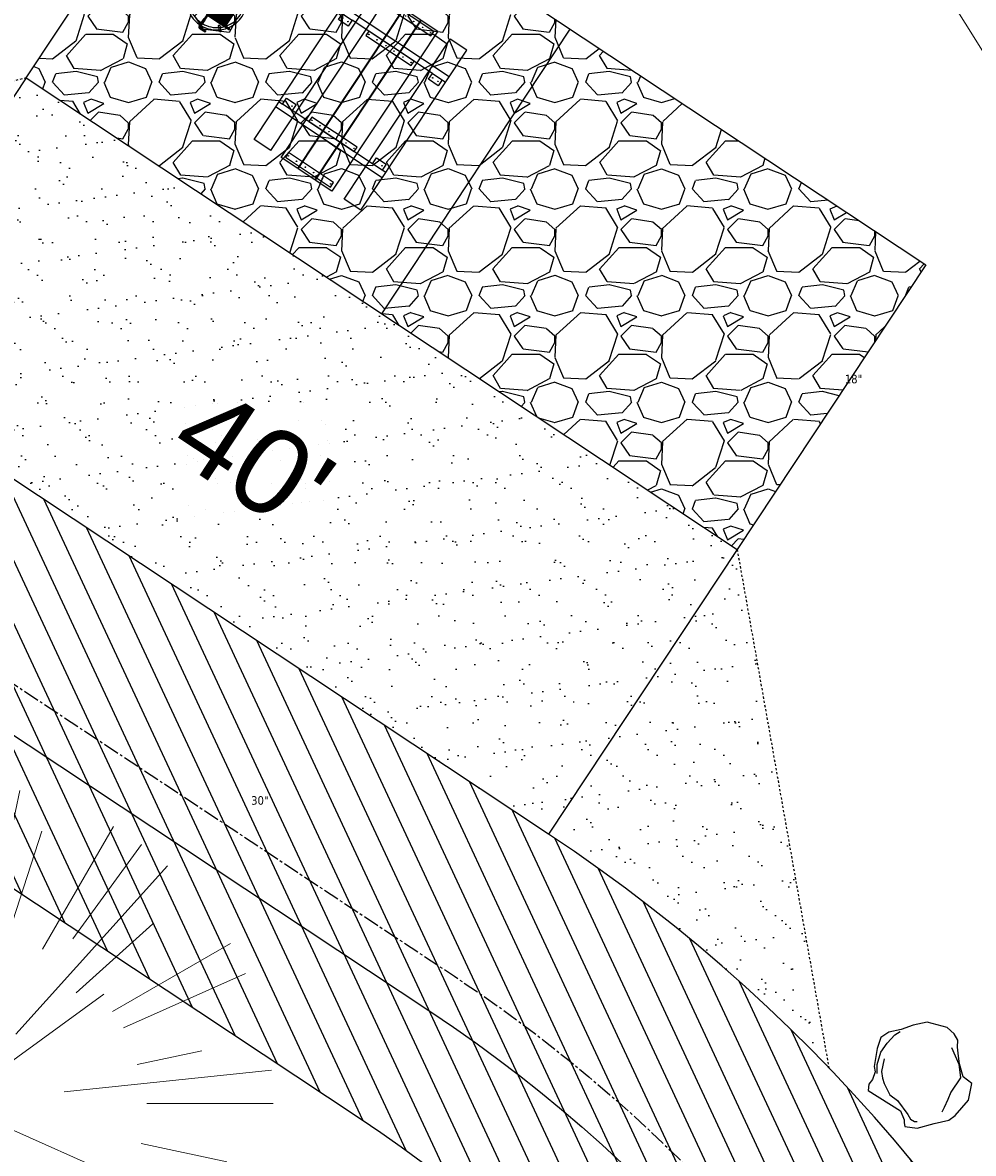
# Model space of a CAD drawing. Header units: feet. Extents: x 1133447 to 1140710, y 647622 to 649877.
# Tile 78 of 84: x 1135055 to 1135100, y 649175 to 649228. Entities that reach past the tile are written whole.
import ezdxf
from ezdxf.lldxf.tags import DXFTag

# ---------------------------------------------------------------- set-up
doc = ezdxf.new("R2010")
doc.units = ezdxf.units.FT
doc.header["$MEASUREMENT"] = 0
doc.linetypes.add('CENTER2', pattern=[1.125, 0.75, -0.125, 0.125, -0.125])
doc.linetypes.add('RAD', pattern=[0.13, 0.08, -0.05])
for name, color, linetype, lineweight in [('-ANGLE-IRON', 8, 'Continuous', 25), ('V-SITE-VEGE', 8, 'Continuous', 18), ('V-SITE-VEGE-TEXT', 8, 'Continuous', 18), ('V-UTIL-POWR-LINE-UNDR', 8, 'EXIST_PROP POWER UNDERGROUND LINE 1', 15)]:
    doc.layers.add(name, color=color, linetype=linetype, lineweight=lineweight)
for name, color, linetype in [('-BOLTS-LAGS-SCREWS', 7, 'Continuous'), ('-CONCRETE', 9, 'Continuous'), ('-HARDWARE', 7, 'Continuous'), ('-TIMBER', 5, 'Continuous'), ('C-CAMPSITE-PADS', 6, 'Continuous'), ('C-PRKG-ASPH', 8, 'Continuous'), ('C-PRKG-GRVL', 8, 'Continuous'), ('C-ROAD-ASPHALT', 1, 'Continuous'), ('C-ROAD-CNTR', 1, 'CENTER2'), ('C-ROAD-GRVL', 1, 'RAD'), ('C-SWLK-GRVL-PATT', 8, 'Continuous'), ('C-UTIL-WATER-MEP', 7, 'WATER (.5x)'), ('G-XREF', 7, 'Continuous'), ('L-BARRIERROCK', 6, 'Continuous')]:
    doc.layers.add(name, color=color, linetype=linetype)
doc.styles.add('Arial', font='arial.ttf')
doc.styles.add('SEI-Dim & Leader', font='tahoma.ttf')
doc.styles.get("Standard").update_dxf_attribs({"font": 'arial.ttf'})
tags = doc.linetypes.add('EXIST_PROP POWER UNDERGROUND LINE 1', pattern='A,1.5,-0.2,["P-UG",Standard,S=0.08,R=0,X=-0.1,Y=-0.04],-0.3', length=2).pattern_tags.tags
tags[6] = DXFTag(74, 10)
tags = doc.linetypes.add('WATER (.5x)', pattern='A,0.75,-0.2,["W",Standard,S=0.08,R=0,X=-0.1,Y=-0.04],-0.05', length=1).pattern_tags.tags
tags[6] = DXFTag(74, 10)

# ---------------------------------------------------------------- blocks, each defined once
blk = doc.blocks.new('V-SITE-VEGE-Coniferious Tree 2')
at = {"color": 0, "linetype": 'ByBlock'}
for p, q in [((-0.0003172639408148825, 0.0025937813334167), (-0.05229705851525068, 0.4972664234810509)), ((-3.601054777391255e-05, 0.2219193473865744), (-3.601054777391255e-05, 0.5000060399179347)), ((0.02890183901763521, 0.2753366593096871), (0.05222503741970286, 0.4972664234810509)), ((-0.0574950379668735, 0.2703678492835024), (-0.1039851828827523, 0.4890788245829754)), ((0.0571938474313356, 0.2692740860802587), (0.1039131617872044, 0.4890788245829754)), ((-0.06264093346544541, 0.1926377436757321), (-0.1545378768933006, 0.4755369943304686)), ((-0.1460065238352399, 0.2528363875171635), (-0.2500390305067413, 0.4330260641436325)), ((0.06850648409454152, 0.2109817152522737), (0.1382469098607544, 0.425630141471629)), ((0.139142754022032, 0.2410654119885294), (0.2499670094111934, 0.4330260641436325)), ((-0.07913071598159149, 0.1088658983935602), (-0.2939353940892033, 0.4045257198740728)), ((0.1868724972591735, 0.2572635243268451), (0.2938633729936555, 0.4045257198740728)), ((-0.1756943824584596, 0.1950752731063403), (-0.3346129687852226, 0.3715878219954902)), ((0.09777767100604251, 0.108636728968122), (0.3345409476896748, 0.3715878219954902)), ((-0.2201011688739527, 0.1598873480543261), (-0.4045617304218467, 0.2938993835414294)), ((0.1919663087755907, 0.1728666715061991), (0.3115823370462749, 0.2805763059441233)), ((0.2487690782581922, 0.143647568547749), (0.4329900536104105, 0.2500030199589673)), ((-0.2844040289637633, 0.1641894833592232), (-0.393144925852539, 0.2269610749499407)), ((0.2658942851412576, 0.1183972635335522), (0.4567507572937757, 0.2033670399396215)), ((-0.0009318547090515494, -0.0006770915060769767), (0.2349564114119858, 0.1707208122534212)), ((-0.2961437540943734, 0.06292784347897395), (-0.4891148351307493, 0.1039491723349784)), ((-0.01992166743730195, 0.008854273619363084), (-0.2318825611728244, 0.1032199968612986)), ((0.2872695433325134, 0.06106323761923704), (0.3884790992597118, 0.08257391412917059)), ((-0.3060292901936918, 0.03215663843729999), (-0.4973024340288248, 0.05226104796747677)), ((0.173080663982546, 0.01818771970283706), (0.497230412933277, 0.05226104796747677)), ((0.3024988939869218, 0), (0.4999700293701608, 0)), ((0.01849546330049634, -0.008260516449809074), (0.2719985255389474, -0.1211160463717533)), ((-0.2182782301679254, -0.02292736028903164), (-0.4973024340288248, -0.05226104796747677)), ((-0.02300503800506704, -0.02554197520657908), (-0.2137781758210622, -0.2373882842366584)), ((-0.302185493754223, -0.0642195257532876), (-0.4891148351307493, -0.1039491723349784)), ((0.2936342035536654, -0.06241742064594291), (0.4274066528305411, -0.09084484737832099)), ((0.2891445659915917, -0.09395946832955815), (0.4755009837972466, -0.1545018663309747)), ((-0.1320480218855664, -0.1188660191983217), (-0.3716238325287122, -0.3345769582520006)), ((-0.2881436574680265, -0.1282723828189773), (-0.4568227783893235, -0.2033670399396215)), ((0.1143820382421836, -0.1271057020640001), (0.2718110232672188, -0.301920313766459)), ((0.04781873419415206, -0.1473038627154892), (0.1192466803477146, -0.3671294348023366)), ((0.2555295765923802, -0.1475434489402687), (0.4329900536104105, -0.2500030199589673)), ((-0.254528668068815, -0.1848980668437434), (-0.4045617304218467, -0.2938993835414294)), ((0.2253521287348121, -0.2029399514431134), (0.3715518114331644, -0.3345769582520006)), ((0.1688618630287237, -0.2324611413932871), (0.2938633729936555, -0.4045257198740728)), ((-0.1842986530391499, -0.2536176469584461), (-0.2766747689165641, -0.3807650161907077)), ((0.1131111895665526, -0.2541280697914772), (0.2033310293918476, -0.4567867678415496)), ((-0.1213812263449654, -0.2725449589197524), (-0.1855903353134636, -0.4167758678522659)), ((-0.09098502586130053, -0.2799408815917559), (-0.1545378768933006, -0.4755369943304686)), ((-0.02966136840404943, -0.2817638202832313), (-0.04434904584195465, -0.4216092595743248)), ((-3.601054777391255e-05, -0.2817638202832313), (-3.601054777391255e-05, -0.5000060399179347)), ((0.06104806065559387, -0.2873055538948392), (0.1039131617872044, -0.4890788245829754))]:
    blk.add_line(p, q, dxfattribs=at)
blk.add_circle((-3.601054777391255e-05, 0), 0.02083358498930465)
blk = doc.blocks.new('C_XBASE-PACTOLA_02403811')
at = {"layer": 'V-UTIL-POWR-LINE-UNDR', "flags": 128}
blk.add_lwpolyline([(1134480.127728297, 648231.4910384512), (1134494.996471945, 648496.1691917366), (1134496.354631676, 648566.44434151), (1134464.634199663, 648641.5326281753), (1134459.677329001, 648691.5978201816), (1134473.792826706, 648747.2770438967), (1134487.668805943, 648772.8760612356), (1134492.621603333, 648802.5716343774), (1134496.091176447, 648841.0190152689), (1134500.796308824, 648860.3211453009), (1134494.587384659, 648928.3795930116), (1134495.610681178, 649027.1179445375), (1134495.955, 649106.737), (1134599.221251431, 649131.4978260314), (1134637.553107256, 649168.5421751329), (1134656.340245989, 649214.8847448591), (1134694.635392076, 649279.0850905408), (1134746.477990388, 649319.7325033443), (1134803.106029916, 649342.8457422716), (1134848.624546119, 649349.4784079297), (1134877.799434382, 649337.8966334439), (1134908.972639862, 649315.1325047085), (1134965.723883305, 649315.5318607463), (1135021.655, 649297.834), (1135074.570971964, 649267.2988659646), (1135109.814885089, 649210.9488559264), (1135119.855903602, 649164.3586520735), (1135144.601334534, 649102.1495441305)], dxfattribs=at)
at = {"layer": 'V-SITE-VEGE', "xscale": 29.99963760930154, "yscale": 29.99963760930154, "zscale": 29.99963760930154}
blk.add_blockref('V-SITE-VEGE-Coniferious Tree 2', (1135051.83, 649177.162), dxfattribs=at)
at = {"layer": 'V-SITE-VEGE-TEXT', "char_height": 0.4, "attachment_point": 7, "style": 'SEI-Dim & Leader'}
for s, insert in [('18"', (1135093.62834375, 649210.914)), ('30"', (1135065.78890625, 649191.162))]:
    blk.add_mtext(s, dxfattribs=dict(at, insert=insert))
blk = doc.blocks.new('10FT_Precast Table')
at = {"layer": '-ANGLE-IRON'}
for p, q in [((-28.53399626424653, 27.12499979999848), (-28.53399626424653, 33.62500020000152)), ((-28.53399626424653, 33.62500020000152), (-24.53403626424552, 33.62500020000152)), ((-24.53403626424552, 33.62500020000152), (-24.53403626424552, 27.12499979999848)), ((28.46604333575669, 27.12499979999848), (28.46604333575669, 33.62500020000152)), ((28.46604333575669, 33.62500020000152), (32.4660033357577, 33.62500020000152)), ((32.4660033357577, 33.62500020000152), (32.4660033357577, 27.12499979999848)), ((-24.53403626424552, 27.12499979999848), (-28.53399626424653, 27.12499979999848)), ((32.4660033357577, 27.12499979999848), (28.46604333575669, 27.12499979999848)), ((-49.49999999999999, 15.84066587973), (-52.49999999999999, 15.84066587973)), ((-52.49999999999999, 15.84066587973), (-52.49999999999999, -14.65933416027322)), ((-49.49999999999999, -14.65933416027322), (-49.49999999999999, 15.84066587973)), ((-25.53399626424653, 15.8406658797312), (-28.53399626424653, 15.8406658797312)), ((-28.53399626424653, 15.8406658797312), (-28.53399626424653, -14.65933416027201)), ((-25.53399626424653, -14.65933416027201), (-25.53399626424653, 15.8406658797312)), ((32.4660033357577, 15.84066587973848), (29.4660033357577, 15.84066587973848)), ((29.4660033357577, 15.84066587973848), (29.4660033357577, -14.65933416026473)), ((32.4660033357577, -14.65933416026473), (32.4660033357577, 15.84066587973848)), ((52.50000000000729, 15.8406658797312), (49.50000000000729, 15.8406658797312)), ((49.50000000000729, 15.8406658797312), (49.50000000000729, -14.65933416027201)), ((52.50000000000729, -14.65933416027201), (52.50000000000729, 15.8406658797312)), ((-52.49999999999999, -14.65933416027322), (-49.49999999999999, -14.65933416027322)), ((-28.53399626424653, -14.65933416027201), (-25.53399626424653, -14.65933416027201)), ((29.4660033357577, -14.65933416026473), (32.4660033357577, -14.65933416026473)), ((49.50000000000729, -14.65933416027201), (52.50000000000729, -14.65933416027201)), ((-28.53399626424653, -33.62500019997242), (-28.53399626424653, -27.12499979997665)), ((-28.53399626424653, -27.12499979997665), (-24.53403626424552, -27.12499979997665)), ((-24.53403626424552, -27.12499979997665), (-24.53403626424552, -33.62500019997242)), ((28.46604333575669, -33.62500019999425), (28.46604333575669, -27.1249997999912)), ((28.46604333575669, -27.1249997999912), (32.4660033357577, -27.1249997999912)), ((32.4660033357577, -27.1249997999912), (32.4660033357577, -33.62500019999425)), ((-24.53403626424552, -33.62500019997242), (-28.53399626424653, -33.62500019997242)), ((32.4660033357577, -33.62500019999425), (28.46604333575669, -33.62500019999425))]:
    blk.add_line(p, q, dxfattribs=at)
at = {"layer": '-BOLTS-LAGS-SCREWS'}
for centre in [(-26.53401626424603, 32.12500020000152), (30.46602333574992, 32.12500020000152), (-26.53401626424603, 28.62499979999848), (30.46602333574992, 28.62499979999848), (-50.99999999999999, 14.84066987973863), (-27.03399626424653, 14.84066987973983), (30.9660033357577, 14.84066987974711), (51.00000000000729, 14.84066987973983), (-50.99999999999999, 9.340670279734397), (-27.03399626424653, 9.340670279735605), (30.9660033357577, 9.34067027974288), (51.00000000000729, 9.340670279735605), (-50.99999999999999, 3.340670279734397), (-27.03399626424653, 3.340670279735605), (30.9660033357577, 3.340670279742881), (51.00000000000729, 3.340670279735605), (-50.99999999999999, -2.159338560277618), (-27.03399626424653, -2.15933856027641), (30.9660033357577, -2.159338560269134), (51.00000000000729, -2.15933856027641), (-50.99999999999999, -8.159338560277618), (-27.03399626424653, -8.15933856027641), (30.9660033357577, -8.159338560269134), (51.00000000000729, -8.15933856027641), (-50.99999999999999, -13.65933816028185), (-27.03399626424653, -13.65933816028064), (30.9660033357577, -13.65933816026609), (51.00000000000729, -13.65933816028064), (-26.53401626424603, -28.62499979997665), (30.46602333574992, -28.6249997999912), (-26.53401626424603, -32.12500019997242), (30.46602333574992, -32.12500019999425)]:
    blk.add_circle(centre, 0.15625000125, dxfattribs=at)
at = {"layer": '-CONCRETE'}
for p, q in [((-32.03399630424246, -35.99999999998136), (-32.03399630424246, 35.99999999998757)), ((-28.53399626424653, 35.99999999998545), (-28.53399626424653, 33.62500020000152)), ((32.4660033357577, 36), (32.4660033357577, 33.62500020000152)), ((35.96600337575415, -35.99999999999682), (35.96600337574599, 35.99999999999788)), ((-28.53399626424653, -27.12499979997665), (-28.53399626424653, 27.12499979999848)), ((32.4660033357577, -27.1249997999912), (32.4660033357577, 27.12499979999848)), ((-28.53399626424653, -35.99999999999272), (-28.53399626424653, -33.62500019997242)), ((32.4660033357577, -33.62500019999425), (32.4660033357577, -36))]:
    blk.add_line(p, q, dxfattribs=at)
at = {"layer": '-TIMBER'}
for p, q in [((-53.99999999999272, 24.74999999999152), (-54, 35.99999999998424)), ((-54, 35.99999999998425), (54, 36.0000000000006)), ((54.00000000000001, 24.75000000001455), (54.00000000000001, 36)), ((-54, 24.74999999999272), (53.99999999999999, 24.74999999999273)), ((-53.99999999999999, 6.465667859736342), (-53.99999999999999, 17.71566785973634)), ((-53.99999999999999, 17.71566785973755), (54, 17.71566785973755)), ((54.00000000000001, 17.71566785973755), (54.00000000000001, 6.46566785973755)), ((-53.99999999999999, 6.46566785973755), (54, 6.46566785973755)), ((-53.99999999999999, -5.034336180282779), (-53.99999999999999, 6.215667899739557)), ((-53.99999999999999, 6.215667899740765), (54, 6.215667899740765)), ((54.00000000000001, 6.215667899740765), (54.00000000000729, -5.034336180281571)), ((54.00000000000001, -5.034336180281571), (-53.99999999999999, -5.034336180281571)), ((-53.99999999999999, -16.53433614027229), (-53.99999999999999, -5.28433614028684)), ((54.00000000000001, -5.284336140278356), (-53.99999999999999, -5.284336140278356)), ((54.00000000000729, -5.28433614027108), (54.00000000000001, -16.53433614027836)), ((54.00000000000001, -16.53433614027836), (-53.99999999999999, -16.53433614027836)), ((-54, -35.99999999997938), (-53.99999999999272, -24.74999999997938)), ((-54, -24.74999999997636), (53.99999999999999, -24.75000000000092)), ((54.00000000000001, -36), (54.00000000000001, -24.75)), ((-54, -35.99999999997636), (53.99999999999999, -36.00000000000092))]:
    blk.add_line(p, q, dxfattribs=at)
blk = doc.blocks.new('*X439')
at = {"color": 0}
for p, q in [((146.0622026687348, 353.5980429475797), (146.1426743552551, 353.6785146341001)), ((146.0622026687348, 352.8909361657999), (146.8122026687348, 353.6409361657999)), ((146.0622026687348, 352.5373827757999), (146.8122026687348, 353.2873827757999)), ((146.0622026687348, 351.8302759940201), (146.8122026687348, 352.5802759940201)), ((146.0622026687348, 351.4767226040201), (146.8122026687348, 352.2267226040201)), ((146.0622026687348, 350.7696158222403), (146.8122026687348, 351.5196158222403)), ((146.3246548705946, 350.6785146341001), (146.8122026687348, 351.1660624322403))]:
    blk.add_line(p, q, dxfattribs=at)
blk = doc.blocks.new('Pilot Rocks FS-30_18_PA')
at = {"layer": '-HARDWARE'}
for p, q in [((-8.817777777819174, 0.04421580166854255), (-17.86666666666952, 0.04421580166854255)), ((-17.86666666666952, 0.04421580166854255), (-12.77892653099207, 0.04421580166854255)), ((-10.20000000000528, 0.04421580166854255), (10.19999999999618, 0.04421580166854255)), ((8.817777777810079, 0.04421580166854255), (17.86666666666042, 0.04421580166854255)), ((12.77892653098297, 0.04421580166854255), (17.86666666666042, 0.04421580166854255)), ((-18.93333333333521, -4.555784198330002), (-18.93333333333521, -1.355784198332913)), ((-18.93333333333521, -1.355784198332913), (-18.86666666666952, -1.355784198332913)), ((-18.86666666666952, -1.355784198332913), (-18.86666666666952, -0.9557841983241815)), ((-18.86666666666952, -1.355784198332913), (-18.86666666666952, -0.9557841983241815)), ((-18.20000000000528, -1.355784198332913), (-18.20000000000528, -0.9557841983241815)), ((-18.20000000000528, -0.9557841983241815), (-18.20000000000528, -1.355784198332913)), ((-18.20000000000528, -1.355784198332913), (-18.13333333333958, -1.355784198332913)), ((-18.13333333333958, -1.355784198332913), (-18.13333333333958, -4.555784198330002)), ((-8.817777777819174, -0.6224508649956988), (-17.86666666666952, -0.6224508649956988)), ((-13.33940419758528, -0.6224508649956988), (-17.86666666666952, -0.6224508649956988)), ((-10.20000000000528, -0.6224508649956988), (10.19999999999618, -0.6224508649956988)), ((-10.20000000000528, -0.6224508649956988), (-10.20000000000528, -11.31238912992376)), ((-9.533333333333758, -0.6224508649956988), (-9.533333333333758, -11.31238912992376)), ((-8.817777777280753, -0.6224508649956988), (-8.817777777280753, -11.64572246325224)), ((-8.284444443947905, -0.6224508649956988), (-8.284444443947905, -11.64572246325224)), ((-7.502222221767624, -0.6224508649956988), (-7.502222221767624, -11.64572246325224)), ((-6.9688888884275, -0.6224508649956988), (-6.9688888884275, -11.64572246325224)), ((-6.18666666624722, -0.6224508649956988), (-6.18666666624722, -11.64572246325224)), ((-5.653333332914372, -0.6224508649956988), (-5.653333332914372, -11.64572246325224)), ((-4.871111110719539, -0.6224508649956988), (-4.871111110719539, -11.64572246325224)), ((-4.337777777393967, -0.6224508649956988), (-4.337777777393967, -11.64572246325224)), ((-3.555555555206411, -0.6224508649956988), (-3.555555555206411, -11.64572246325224)), ((-3.022222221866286, -0.6224508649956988), (-3.022222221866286, -11.64572246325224)), ((-2.23999999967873, -0.6224508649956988), (-2.23999999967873, -11.64572246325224)), ((-1.706666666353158, -0.6224508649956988), (-1.706666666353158, -11.64572246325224)), ((-0.9244444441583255, -0.6224508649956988), (-0.9244444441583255, -11.64572246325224)), ((-0.3911111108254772, -0.6224508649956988), (-0.3911111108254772, -11.64572246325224)), ((0.3911111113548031, -0.6224508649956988), (0.3911111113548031, -11.64572246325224)), ((0.9244444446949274, -0.6224508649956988), (0.9244444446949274, -11.64572246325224)), ((1.706666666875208, -0.6224508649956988), (1.706666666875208, -11.64572246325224)), ((2.240000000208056, -0.6224508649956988), (2.240000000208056, -11.64572246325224)), ((3.022222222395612, -0.6224508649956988), (3.022222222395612, -11.64572246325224)), ((3.555555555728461, -0.6224508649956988), (3.555555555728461, -11.64572246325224)), ((4.337777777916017, -0.6224508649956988), (4.337777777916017, -11.64572246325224)), ((4.871111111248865, -0.6224508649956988), (4.871111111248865, -11.64572246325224)), ((5.653333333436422, -0.6224508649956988), (5.653333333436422, -11.64572246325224)), ((6.18666666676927, -0.6224508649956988), (6.18666666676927, -11.64572246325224)), ((6.968888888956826, -0.6224508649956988), (6.968888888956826, -11.64572246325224)), ((7.502222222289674, -0.6224508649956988), (7.502222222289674, -11.64572246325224)), ((8.28444444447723, -0.6224508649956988), (8.28444444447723, -11.64572246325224)), ((8.817777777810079, -0.6224508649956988), (8.817777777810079, -11.64572246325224)), ((17.86666666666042, -0.6224508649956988), (8.817777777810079, -0.6224508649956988)), ((9.533333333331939, -0.6224508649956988), (9.533333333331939, -11.31238912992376)), ((10.19999999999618, -0.6224508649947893), (10.19999999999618, -11.31238912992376)), ((18.13333333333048, -4.555784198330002), (18.13333333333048, -1.355784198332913)), ((18.13333333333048, -1.355784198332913), (18.19999999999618, -1.355784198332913)), ((18.93333333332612, -4.555784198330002), (18.13333333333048, -4.555784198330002)), ((18.19999999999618, -1.355784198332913), (18.19999999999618, -0.9557841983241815)), ((18.19999999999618, -1.355784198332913), (18.19999999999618, -0.9557841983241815)), ((18.86666666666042, -1.355784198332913), (18.86666666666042, -0.9557841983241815)), ((18.86666666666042, -0.9557841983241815), (18.86666666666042, -1.355784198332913)), ((18.86666666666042, -1.355784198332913), (18.93333333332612, -1.355784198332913)), ((18.93333333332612, -1.355784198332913), (18.93333333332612, -4.555784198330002)), ((-10.20000000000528, -11.31238912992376), (-10.20000000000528, -14.84572246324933)), ((-9.533333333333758, -11.31238912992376), (-9.533333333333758, -14.84572246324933)), ((-9.533333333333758, -11.64572246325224), (9.533333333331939, -11.64572246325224)), ((-9.533333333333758, -12.31238912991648), (9.533333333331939, -12.31238912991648)), ((9.533333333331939, -11.31238912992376), (9.533333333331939, -14.84572246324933)), ((10.19999999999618, -11.31238912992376), (10.19999999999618, -14.84572246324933)), ((-10.20000000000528, -13.68324198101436), (-10.20000000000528, -14.84572246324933)), ((-9.533333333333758, -14.84572246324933), (-9.533333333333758, -14.47618734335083)), ((9.533333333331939, -14.47618734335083), (9.533333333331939, -14.84572246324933)), ((10.19999999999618, -14.84572246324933), (10.19999999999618, -13.68324198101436))]:
    blk.add_line(p, q, dxfattribs=at)
at = {"layer": '-HARDWARE', "flags": 128}
for points in [[(0.04426932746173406, 18.18944163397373, 1), (-0.6223972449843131, 18.18908719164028), (-0.6206959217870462, 14.98908764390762, 1), (0.04597065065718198, 14.98944208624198), (0.04426932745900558, 18.18944163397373)], [(-11.77825193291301, -8.933957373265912, -1), (-11.29140720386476, -9.3893985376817), (-13.47752479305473, -11.72625323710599, -1), (-13.96436952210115, -11.27081207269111), (-11.77825193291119, -8.93395737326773)], [(11.77825193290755, -8.933957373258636, 1), (11.29140720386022, -9.389398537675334), (13.47752479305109, -11.72625323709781, 1), (13.96436952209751, -11.27081207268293), (11.77825193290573, -8.933957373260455)]]:
    blk.add_lwpolyline(points, format="xyb", dxfattribs=at)
at = {"layer": '-HARDWARE'}
for points in [[(-18.93333333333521, -4.555784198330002), (-18.93333333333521, -1.355784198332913), (-18.13333333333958, -1.355784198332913), (-18.13333333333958, -4.555784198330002)], [(-7.502222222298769, -11.64572246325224), (-8.28444444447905, -11.64572246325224), (-8.28444444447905, -0.6224508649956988), (-7.502222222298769, -0.6224508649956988)], [(-6.186666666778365, -11.64572246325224), (-6.968888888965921, -11.64572246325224), (-6.968888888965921, -0.6224508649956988), (-6.186666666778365, -0.6224508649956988)], [(-4.87111111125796, -11.64572246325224), (-5.653333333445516, -11.64572246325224), (-5.653333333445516, -0.6224508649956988), (-4.87111111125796, -0.6224508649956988)], [(-3.555555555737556, -11.64572246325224), (-4.337777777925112, -11.64572246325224), (-4.337777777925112, -0.6224508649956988), (-3.555555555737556, -0.6224508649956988)], [(-2.240000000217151, -11.64572246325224), (-3.022222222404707, -11.64572246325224), (-3.022222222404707, -0.6224508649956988), (-2.240000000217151, -0.6224508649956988)], [(-0.9244444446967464, -11.64572246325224), (-1.706666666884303, -11.64572246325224), (-1.706666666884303, -0.6224508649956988), (-0.9244444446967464, -0.6224508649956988)], [(-0.3911111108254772, -11.64572246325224), (0.3911111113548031, -11.64572246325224), (0.3911111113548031, -0.6224508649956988), (-0.3911111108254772, -0.6224508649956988)], [(0.9244444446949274, -11.64572246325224), (1.706666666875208, -11.64572246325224), (1.706666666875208, -0.6224508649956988), (0.9244444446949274, -0.6224508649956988)], [(2.240000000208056, -11.64572246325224), (3.022222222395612, -11.64572246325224), (3.022222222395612, -0.6224508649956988), (2.240000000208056, -0.6224508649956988)], [(3.555555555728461, -11.64572246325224), (4.337777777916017, -11.64572246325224), (4.337777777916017, -0.6224508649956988), (3.555555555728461, -0.6224508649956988)], [(4.871111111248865, -11.64572246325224), (5.653333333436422, -11.64572246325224), (5.653333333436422, -0.6224508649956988), (4.871111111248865, -0.6224508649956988)], [(6.18666666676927, -11.64572246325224), (6.968888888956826, -11.64572246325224), (6.968888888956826, -0.6224508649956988), (6.18666666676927, -0.6224508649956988)], [(7.502222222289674, -11.64572246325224), (8.28444444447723, -11.64572246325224), (8.28444444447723, -0.6224508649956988), (7.502222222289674, -0.6224508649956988)], [(18.93333333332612, -4.555784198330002), (18.93333333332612, -1.355784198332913), (18.13333333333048, -1.355784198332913), (18.13333333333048, -4.555784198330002)]]:
    blk.add_lwpolyline(points, close=True, dxfattribs=at)
for centre, radius, start, end in [((0, 9.094947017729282e-13), 17.06666666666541, 0.1484403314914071, 179.8515596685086), ((0, 0), 15.73333333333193, 0.1610200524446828, 179.8389799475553), ((-17.86666666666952, -0.9557841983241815), 1, 90, 180), ((-17.86666666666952, -0.9557841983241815), 1, 90, 180), ((17.86666666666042, -0.9557841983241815), 1, 0, 90), ((17.86666666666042, -0.9557841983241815), 1, 0, 90), ((-17.86666666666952, -0.9557841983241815), 0.3333333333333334, 90, 180), ((-17.86666666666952, -0.9557841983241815), 0.3333333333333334, 90, 180), ((0, 9.094947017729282e-13), 17.06666666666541, 182.0901397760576, 220.7490543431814), ((0, 0), 15.73333333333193, 182.2673591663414, 220.2247561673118), ((0, 0), 15.73333333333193, 319.7752438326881, 357.7326408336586), ((0, 9.094947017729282e-13), 17.06666666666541, 319.2509456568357, 357.9098602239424), ((17.86666666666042, -0.9557841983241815), 0.3333333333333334, 0, 90), ((17.86666666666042, -0.9557841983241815), 0.3333333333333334, 0, 90), ((-9.094947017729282e-13, 1.818989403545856e-12), 17.06666666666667, 220.7490543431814, 233.2977773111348), ((-9.094947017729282e-13, 1.818989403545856e-12), 15.73333333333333, 220.2247561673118, 229.5860659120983), ((-9.866666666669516, -11.64572246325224), 0.3333333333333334, 0, 180), ((-9.094947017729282e-13, 1.818989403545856e-12), 15.73333333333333, 232.7040475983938, 307.2959524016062), ((9.866666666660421, -11.64572246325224), 0.3333333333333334, 0, 180), ((-9.094947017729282e-13, 1.818989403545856e-12), 15.73333333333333, 310.4139340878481, 319.7752438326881), ((-6.821210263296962e-11, 6.548361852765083e-11), 17.06666666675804, 306.7022226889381, 319.2509456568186), ((-9.866666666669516, -14.84572246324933), 0.3333333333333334, 180, 0), ((-9.866666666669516, -14.84572246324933), 0.3333333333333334, 180, 0), ((-9.094947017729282e-13, 1.818989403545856e-12), 17.06666666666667, 236.0413981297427, 303.9586018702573), ((9.866666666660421, -14.84572246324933), 0.3333333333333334, 180, 0), ((9.866666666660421, -14.84572246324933), 0.3333333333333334, 180, 0)]:
    blk.add_arc(centre, radius, start, end, dxfattribs=at)
at = {"layer": '-HARDWARE', "rotation": 180}
for p, xscale, yscale, zscale in [((137.6663495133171, 372.583162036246), 1.066666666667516, 1.066666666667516, 1.066666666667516), ((-137.6663495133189, 372.583162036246), -1.066666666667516, 1.066666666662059, 1.066666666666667)]:
    blk.add_blockref('*X439', p, dxfattribs=dict(at, xscale=xscale, yscale=yscale, zscale=zscale))
blk = doc.blocks.new("5'_BarrierRock")
at = {"layer": 'L-BARRIERROCK', "flags": 128}
for points in [[(3.796977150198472, 25.21031587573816), (-3.971151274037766, 23.41838866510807), (-10.84293678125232, 21.02912666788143), (-17.7147222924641, 19.53586684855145), (-22.19627771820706, 16.54930863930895), (-24.28770915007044, 10.27760197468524), (-26.0803419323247, 0.1233349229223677), (-25.48279766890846, -2.863184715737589), (-26.97668484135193, -7.044335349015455), (-29.06806322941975, -9.732226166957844), (-29.36686187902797, -13.31608058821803), (-11.14168239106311, -24.66494006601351), (-9.05030400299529, -29.74205430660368), (-9.05030400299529, -31.53398151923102), (-8.751505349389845, -33.62457612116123), (-1.87971984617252, -34.52053972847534), (7.680988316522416, -31.83264891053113), (16.04666099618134, -30.04072169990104), (19.63192655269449, -27.3528308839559), (27.10125632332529, -18.69186222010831), (28.89388910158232, -9.433597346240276), (24.11353502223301, -5.551075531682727), (22.02210359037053, 1.616633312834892), (21.42455933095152, 6.096412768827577), (20.82701507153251, 11.17356558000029), (21.12581372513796, 15.05604882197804), (19.03438229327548, 18.63990324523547), (15.15031808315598, 22.22375766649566), (3.796977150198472, 25.21031587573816)], [(-24.28770915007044, -3.759148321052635), (-24.28770915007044, 1.317965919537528), (-22.19627771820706, 8.187007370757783), (-18.61101215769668, 13.26412161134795), (-14.42820234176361, 18.04260703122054), (-11.44048104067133, 19.83453424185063)], [(17.54049512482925, 10.8748981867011), (21.62729471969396, 1.526720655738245), (22.61964785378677, -6.148371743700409), (17.24174951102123, -14.21204419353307), (15.44911673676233, -18.39319482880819), (13.35768530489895, -22.87301285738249), (12.1625967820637, -25.56090367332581)], [(-20.40364493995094, 4.603152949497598), (-21.8975321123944, -2.56455589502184), (-21.29998785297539, -6.447039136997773), (-20.40364493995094, -9.433597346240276), (-17.11717803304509, -15.70534258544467), (-12.93431516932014, -18.99052961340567), (-6.958872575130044, -26.75553466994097), (-5.46498540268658, -29.44342548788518), (-3.373607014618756, -30.63801791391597), (-1.87971984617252, -30.63801791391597)]]:
    blk.add_lwpolyline(points, dxfattribs=at)
blk = doc.blocks.new('C_PBASE-PACTOLA_02403811')
at = {"layer": 'C-CAMPSITE-PADS'}
for points in [[(1135055.243000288, 649225.2323961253), (1135064.083509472, 649238.5682649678), (1135097.423181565, 649216.4669920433), (1135088.582672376, 649203.1311231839)], [(1135055.243000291, 649225.2323961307), (1135088.582672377, 649203.131123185)]]:
    blk.add_lwpolyline(points, dxfattribs=at)
at = {"layer": 'C-ROAD-ASPHALT'}
blk.add_lwpolyline([(1134969.657277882, 648753.0477392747), (1135036.873309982, 648902.1641641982, 0.009218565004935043), (1135044.254367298, 648919.3790657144), (1135101.509820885, 649060.0203951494, 0.04927264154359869), (1135107.544114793, 649080.3791714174), (1135113.245677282, 649110.0761826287, 0.3025232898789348), (1135079.742163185, 649189.7952543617), (1135017.583038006, 649231.0012923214, 0.03670103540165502), (1134952.658282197, 649267.4907225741), (1134930.361796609, 649277.95101182, 0.265468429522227), (1134828.518541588, 649269.7547374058), (1134807.494103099, 649255.3935736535, 0.04164346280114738), (1134780.654611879, 649233.5777859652), (1134706.829601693, 649162.5981949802, 0.05765878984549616)], format="xyb", dxfattribs=at)
blk.add_lwpolyline([(1134609.502741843, 649004.1715281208, -0.08481675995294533), (1134717.918854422, 649151.0643979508), (1134791.743864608, 649222.0439889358, -0.04164346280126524), (1134816.518779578, 649242.1816391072), (1134837.543218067, 649256.5428028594, -0.2654684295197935), (1134923.566161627, 649263.4658695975), (1134945.862647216, 649253.0055803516, -0.03670103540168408), (1135008.742528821, 649217.6654234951), (1135070.901654, 649176.4593855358, -0.3025232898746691), (1135097.532652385, 649113.0929439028), (1135091.831089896, 649083.3959326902, -0.0492726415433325), (1135086.690765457, 649066.0532714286), (1135029.43531187, 648925.4119419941, -0.009218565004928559), (1135022.286728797, 648908.7392420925), (1134970.105907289, 648792.9779079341, 0.09466954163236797), (1134957.786175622, 648834.7349342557), (1134921.92741579, 648904.3472810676, 0.300313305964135), (1134722.086161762, 649016.5601342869), (1134632.500993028, 649010.1122188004, 0.09071439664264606)], format="xyb", close=True, dxfattribs=at)
at = {"layer": 'C-ROAD-CNTR', "flags": 128}
blk.add_lwpolyline([(1134682.815781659, 648422.2458494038), (1134669.21986276, 648425.8462855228, -0.1774687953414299), (1134620.150062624, 648460.1534391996), (1134616.502637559, 648465.3792168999, -0.1042089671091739), (1134576.197064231, 648560.2628234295), (1134558.554057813, 648650.0509356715, -0.01381007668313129), (1134553.979962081, 648677.2843639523), (1134544.902369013, 648742.2703875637, -0.09433329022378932), (1134550.434197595, 648854.3354307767), (1134558.997505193, 648889.7214101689, -0.1428635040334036), (1134712.374228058, 649156.8312964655), (1134786.199238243, 649227.8108874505, -0.04164346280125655), (1134812.006441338, 649248.7876063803), (1134833.030879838, 649263.1487701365, -0.2654684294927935), (1134926.96397912, 649270.7084407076), (1134949.260464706, 649260.2481514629, -0.03670103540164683), (1135013.162783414, 649224.3333579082), (1135075.321908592, 649183.1273199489, -0.3025232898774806), (1135105.389164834, 649111.5845632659), (1135099.687602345, 649081.8875520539, -0.04927264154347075), (1135094.100293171, 649063.036833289), (1135036.844839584, 648922.3955038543, -0.009218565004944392), (1135029.58001939, 648905.4517031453), (1134962.363987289, 648756.3352782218, -0.01915469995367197), (1134945.301367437, 648722.0511597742), (1134909.791676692, 648657.06607992, -0.111236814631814), (1134866.238656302, 648607.5744966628), (1134762.181369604, 648532.0907847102, 0.3229446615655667), (1134716.395894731, 648393.2215671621), (1134719.721086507, 648382.7059234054, -0.1714240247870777), (1134715.287797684, 648249.5554414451), (1134707.163513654, 648228.7837741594, -0.02272318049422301), (1134688.713657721, 648187.2766264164, 0.05045028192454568), (1134653.344169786, 648094.1277041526)], format="xyb", dxfattribs=at)
at = {"layer": 'C-ROAD-GRVL', "flags": 128}
for points in [[(1135055.243000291, 649225.2323961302), (1135033.900114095, 649220.1845046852)], [(1135088.582672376, 649203.1311231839), (1135092.883907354, 649178.8305525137)]]:
    blk.add_lwpolyline(points, dxfattribs=at)
at = {"layer": 'C-UTIL-WATER-MEP', "flags": 128}
blk.add_lwpolyline([(1134713.292159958, 648416.2441137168), (1134669.731849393, 648427.7796426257, -0.1774687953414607), (1134621.79009064, 648461.2981261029), (1134618.142665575, 648466.5239038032, -0.1042089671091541), (1134578.159536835, 648560.6484414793), (1134560.516530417, 648650.4365537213, -0.01381007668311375), (1134555.960731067, 648677.5610482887), (1134546.883138, 648742.5470719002, -0.09433329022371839), (1134552.378087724, 648853.8650148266), (1134560.941395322, 648889.2509942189, -0.1428635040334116), (1134713.760384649, 649155.3895718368), (1134787.585394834, 649226.3691628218, -0.04164346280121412), (1134813.134525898, 649247.1361145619), (1134834.158964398, 649261.4972783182, -0.2654684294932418), (1134926.114524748, 649268.8977979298), (1134948.411010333, 649258.437508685, -0.03670103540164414), (1135012.057719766, 649222.6663743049), (1135074.216844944, 649181.4603363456, -0.302523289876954), (1135103.425036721, 649111.961658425), (1135097.723474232, 649082.264647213, -0.04927264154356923), (1135092.247911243, 649063.7909428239), (1135034.992457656, 648923.1496133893, -0.009218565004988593), (1135027.756696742, 648906.273587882), (1134960.540664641, 648757.1571629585, -0.01915469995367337), (1134943.546295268, 648723.0101809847), (1134908.036604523, 648658.0251011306, -0.1112368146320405), (1134865.064291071, 648609.1934056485), (1134761.007004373, 648533.7096936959, 0.1574684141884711), (1134714.965670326, 648470.6755079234, 0.1574684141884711)], format="xyb", dxfattribs=at)
at = {"layer": 'Defpoints', "flags": 128}
for points in [[(1135071.912836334, 649214.1817596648), (1135080.75334551, 649227.517628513)], [(1135055.243000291, 649225.2323961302), (1135046.40249112, 649211.8965273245)], [(1135088.582672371, 649203.1311231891), (1135079.742163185, 649189.7952543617)]]:
    blk.add_lwpolyline(points, dxfattribs=at)
at = {"layer": '-HARDWARE', "xscale": 0.08333333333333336, "yscale": 0.08333333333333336, "zscale": 0.08333333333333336, "rotation": 56.45911939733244}
blk.add_blockref('Pilot Rocks FS-30_18_PA', (1135064.182632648, 649228.9043802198), dxfattribs=at)
at = {"xscale": 0.08333333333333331, "yscale": 0.08333333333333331, "zscale": 0.08333333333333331, "rotation": 56.45911938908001}
blk.add_blockref('10FT_Precast Table', (1135070.915394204, 649224.4411509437), dxfattribs=at)
at = {"layer": 'L-BARRIERROCK', "xscale": 0.08333333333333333, "yscale": 0.08333333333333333, "zscale": 0.08333333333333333}
blk.add_blockref("5'_BarrierRock", (1135097.17347702, 649178.8819867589), dxfattribs=at)
at = {"layer": 'C-CAMPSITE-PADS', "insert": (1135063.966508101, 649211.0267346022), "char_height": 4, "attachment_point": 1, "rotation": 326.45911933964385, "style": 'Arial'}
blk.add_mtext_dynamic_manual_height_columns("40'", width=0.8890231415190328, gutter_width=1, heights=[0], dxfattribs=at)
blk = doc.blocks.new('C_PHTCH-PACTOLA_02403811')
at = {"layer": 'C-PRKG-ASPH'}
h = blk.add_hatch(dxfattribs=at)
h.set_pattern_fill('ANSI31', color=256, scale=10, angle=70)
h.set_pattern_definition([(115, (0, 0), (-1.132884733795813, -0.5282728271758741), [])])
edge = h.paths.add_edge_path(flags=16)
edge.add_arc((1135093.567290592, 648760.3570235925), 541.9999999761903, 143.5703577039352, 153.2664360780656, ccw=False)
edge.add_arc((1135093.567290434, 648760.3570237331), 541.9999997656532, 133.8742793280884, 143.5703577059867, ccw=False)
edge.add_line((1134717.918854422, 649151.0643979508), (1134791.743864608, 649222.0439889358))
edge.add_arc((1134924.814897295, 649083.6384245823), 191.9999999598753, 124.33581191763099, 133.8742793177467, ccw=False)
edge.add_line((1134816.518779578, 649242.1816391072), (1134837.543218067, 649256.5428028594))
edge.add_arc((1134886.614896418, 649184.7029087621), 87.00000000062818, 64.86660358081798, 124.33581191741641, ccw=False)
edge.add_line((1134923.566161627, 649263.4658695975), (1134945.862647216, 649253.0055803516))
edge.add_arc((1134736.896871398, 648807.5874571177), 491.9999999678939, 56.45911934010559, 64.86660355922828, ccw=False)
edge.add_line((1135008.742528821, 649217.6654234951), (1135070.901654, 649176.4593855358))
edge.add_arc((1135036.644680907, 649124.7828938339), 62.00000000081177, -10.868034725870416, 56.45911933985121, ccw=False)
edge.add_line((1135097.532652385, 649113.0929439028), (1135091.831089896, 649083.3959326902))
edge.add_arc((1135001.481196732, 649100.7423100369), 92.00000001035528, 337.8486329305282, 349.13196525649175, ccw=False)
edge.add_line((1135086.690765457, 649066.0532714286), (1135029.43531187, 648925.4119419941))
edge.add_arc((1134573.749357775, 649110.9228871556), 491.9999995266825, 335.73595333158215, 337.84863296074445, ccw=False)
edge.add_line((1135022.286728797, 648908.7392420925), (1134970.105907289, 648792.9779079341))
edge.add_line((1134970.105907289, 648792.9779079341), (1134955.070696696, 648759.622817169))
edge.add_arc((1134506.533324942, 648961.8064625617), 492.0000003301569, 331.3465562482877, 335.7359533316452, ccw=False)
edge.add_line((1134938.281078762, 648725.8872446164), (1134902.771388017, 648660.9021647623))
edge.add_arc((1134778.161263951, 648728.9926705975), 142.0000000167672, 305.95733191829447, 331.34655630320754, ccw=False)
edge.add_line((1134861.541195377, 648614.0501326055), (1134757.483908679, 648538.5664206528))
edge.add_arc((1134835.579196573, 648430.9089730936), 133.0000000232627, 125.9573319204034, 166.4171722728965)
edge.add_arc((1134672.277915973, 648470.363906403), 35.00000000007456, 244.10855969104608, 346.41717227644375, ccw=False)
edge.add_arc((1134691.461854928, 648509.9128519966), 78.95614352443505, 214.9055155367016, 244.1168481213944, ccw=False)
edge.add_line((1134626.710174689, 648464.732186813), (1134623.062749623, 648469.9579645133))
edge.add_arc((1134821.506139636, 648608.4650796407), 241.9999999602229, 191.1167612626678, 214.9138039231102, ccw=False)
edge.add_line((1134584.046954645, 648561.8052956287), (1134566.403948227, 648651.5934078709))
edge.add_arc((1135049.172208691, 648746.4554480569), 491.9999999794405, 187.9519260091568, 191.1167612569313, ccw=False)
edge.add_line((1134561.903038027, 648678.391101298), (1134552.825444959, 648743.3771249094))
edge.add_arc((1134842.017716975, 648783.7730382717), 292.0000000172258, 166.3961174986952, 187.9519260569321, ccw=False)
edge.add_line((1134558.209758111, 648852.4537669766), (1134566.77306571, 648887.8397463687))
edge.add_arc((1135093.567290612, 648760.357023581), 542.0000000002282, 158.0478401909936, 166.396117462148, ccw=False)
edge.add_arc((1135093.567290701, 648760.357023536), 542.0000000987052, 153.2664360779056, 158.0478401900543, ccw=False)
edge = h.paths.add_edge_path()
edge.add_line((1134664.934415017, 648091.0186503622), (1134641.753924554, 648097.236757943))
edge.add_arc((1135131.441785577, 647965.8792352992), 506.9999999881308, 154.1154939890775, 164.9840567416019, ccw=False)
edge.add_arc((1135131.44177555, 647965.8792402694), 506.9999887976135, 153.4314984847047, 154.115493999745, ccw=False)
edge.add_arc((1134241.513528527, 648410.9103548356), 488.0000000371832, 333.4314984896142, 338.6383717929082)
edge.add_line((1134695.987914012, 648233.1548120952), (1134704.112198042, 648253.9264793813))
edge.add_arc((1134529.027803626, 648322.4060737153), 188.0000000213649, 338.6383717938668, 377.1954705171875)
edge.add_arc((1134651.306425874, 648360.2470375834), 60.00000000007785, 17.1954705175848, 74.97265706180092)
edge.add_line((1134666.863224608, 648418.1951696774), (1134661.500576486, 648419.8056636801))
edge.add_arc((1134691.489318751, 648509.9450223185), 94.99699278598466, 223.9418846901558, 251.5980721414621, ccw=False)
edge.add_arc((1134691.535842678, 648509.9839590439), 95.05751145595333, 214.9165962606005, 223.9393241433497, ccw=False)
edge.add_line((1134613.590003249, 648455.5746160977), (1134609.942525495, 648460.8004692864))
edge.add_arc((1134821.506139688, 648608.4650796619), 258.0000000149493, 191.1167612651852, 214.9138039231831, ccw=False)
edge.add_line((1134568.347173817, 648558.7203512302), (1134550.704167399, 648648.5084634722))
edge.add_arc((1135049.172208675, 648746.4554480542), 507.9999999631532, 187.9519260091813, 191.1167612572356, ccw=False)
edge.add_line((1134546.056886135, 648676.177626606), (1134536.979293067, 648741.163650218))
edge.add_arc((1134842.01771694, 648783.7730382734), 307.9999999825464, 166.3961174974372, 187.9519260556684, ccw=False)
edge.add_line((1134542.658637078, 648856.2170945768), (1134551.221944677, 648891.6030739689))
edge.add_arc((1135093.567290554, 648760.3570237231), 557.9999999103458, 163.9213237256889, 166.3961174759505, ccw=False)
edge.add_arc((1134538.177323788, 648920.4382053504), 19.99999999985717, 343.9213237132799, 402.7699397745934)
edge.add_line((1134552.859048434, 648934.0193305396), (1134533.446357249, 648955.005204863))
edge.add_arc((1135093.567290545, 648760.3570234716), 592.9783928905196, 146.0187423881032, 160.8370986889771, ccw=False)
edge.add_line((1134601.857481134, 649091.7855040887), (1134616.582948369, 649064.0343807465))
edge.add_arc((1134620.999668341, 649066.3780071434), 5.000000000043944, 207.9515834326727, 327.0740857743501)
edge.add_arc((1135093.567290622, 648760.3570235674), 558.0000000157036, 133.8742793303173, 147.0740857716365, ccw=False)
edge.add_line((1134706.829601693, 649162.5981949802), (1134780.654611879, 649233.5777859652))
edge.add_arc((1134924.814897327, 649083.6384245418), 208.0000000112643, 124.3358119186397, 133.8742793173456, ccw=False)
edge.add_line((1134807.494103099, 649255.3935736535), (1134828.518541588, 649269.7547374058))
edge.add_arc((1134886.614896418, 649184.7029087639), 102.9999999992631, 64.86660357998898, 124.33581191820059, ccw=False)
edge.add_line((1134930.361796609, 649277.9510118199), (1134952.658282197, 649267.4907225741))
edge.add_arc((1134736.896871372, 648807.5874570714), 508.0000000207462, 56.4591193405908, 64.86660355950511, ccw=False)
edge.add_line((1135017.583038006, 649231.0012923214), (1135079.742163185, 649189.7952543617))
edge.add_arc((1135036.644680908, 649124.782893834), 77.99999999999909, -10.868034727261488, 56.45911934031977, ccw=False)
edge.add_line((1135113.245677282, 649110.0761826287), (1135107.544114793, 649080.3791714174))
edge.add_arc((1135001.481196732, 649100.7423100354), 108.0000000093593, 337.84863293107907, 349.131965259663, ccw=False)
edge.add_line((1135101.509820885, 649060.0203951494), (1135044.254367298, 648919.3790657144))
edge.add_arc((1134573.749357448, 649110.9228872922), 507.9999998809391, 335.7359533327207, 337.84863295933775, ccw=False)
edge.add_line((1135036.873309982, 648902.1641641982), (1134969.657277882, 648753.0477392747))
edge.add_arc((1134506.53332524, 648961.8064624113), 507.9999999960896, 331.346556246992, 335.73595333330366, ccw=False)
edge.add_line((1134952.321656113, 648718.215074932), (1134916.811965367, 648653.2299950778))
edge.add_arc((1134778.161263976, 648728.9926705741), 157.9999999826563, 305.9573319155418, 331.3465563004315, ccw=False)
edge.add_line((1134870.936117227, 648601.0988607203), (1134766.878830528, 648525.6151487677))
edge.add_arc((1134835.579196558, 648430.9089731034), 117.0000000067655, 125.9573319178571, 162.264860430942)
edge.add_arc((1134752.713885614, 648457.4106757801), 29.99999999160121, 162.264860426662, 196.8024120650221)
edge.add_arc((1134835.579196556, 648430.9089731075), 113.0000000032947, 170.9217318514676, 197.5476736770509)
edge.add_line((1134727.837491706, 648396.8395581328), (1134731.162683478, 648386.3239143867))
edge.add_arc((1134529.027802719, 648322.4060734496), 212.0000009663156, 11.340079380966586, 17.54767372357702, ccw=False)
edge.add_arc((1134529.055568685, 648322.403813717), 211.9732215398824, -20.64909134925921, 11.342153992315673, ccw=False)
edge.add_arc((1134759.869013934, 648235.3149369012), 34.72371615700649, 159.1871917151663, 239.4135572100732)
edge.add_line((1134742.200276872, 648205.422593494), (1134709.513, 648185.696))
edge.add_line((1134709.513, 648185.696), (1134698.996135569, 648181.0065459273))
edge.add_arc((1135131.441785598, 647965.8792352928), 483.0000000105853, 153.5511843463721, 164.9840567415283)
at = {"layer": 'C-PRKG-GRVL'}
h = blk.add_hatch(dxfattribs=at)
h.set_pattern_fill('AR-SAND', color=256)
h.set_pattern_definition([(37.50000000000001, (0, 0), (-0.06299335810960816, 1.926823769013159), [0, -1.52, 0, -1.7, 0, -1.625]), (7.499999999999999, (0, 0), (1.769776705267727, 2.82214606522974), [0, -0.82, 0, -1.37, 0, -0.525]), (327.5, (-1.23, 0), (3.114141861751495, 0.005659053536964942), [0, -0.5, 0, -1.8, 0, -2.35]), (317.5, (-1.23, 0), (3.006126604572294, 0.8776755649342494), [0, -0.25, 0, -1.18, 0, -1.35])])
edge = h.paths.add_edge_path()
edge.add_line((1135033.900114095, 649220.1845046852), (1135055.243000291, 649225.2323961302))
edge.add_line((1135055.243000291, 649225.2323961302), (1135088.582672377, 649203.131123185))
edge.add_line((1135088.582672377, 649203.131123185), (1135092.883907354, 649178.8305525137))
edge.add_arc((1135036.644685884, 649124.7828997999), 77.99999227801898, 43.86159511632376, 56.45911996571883)
edge.add_line((1135079.742163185, 649189.7952543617), (1135033.900114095, 649220.1845046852))
at = {"layer": 'C-SWLK-GRVL-PATT'}
h = blk.add_hatch(dxfattribs=at)
h.set_pattern_fill('GRAVEL', color=256, scale=5)
h.set_pattern_definition([(228.012787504, (3.6, 5), (-40.00000000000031, -45.00000000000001), [0.67268, -66.5954402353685]), (184.969740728, (3.15, 4.5), (59.99999999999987, 5.000000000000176), [1.15434, -114.27962380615]), (132.510447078, (2, 4.4), (50.00000000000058, -54.99999999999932), [0.8139400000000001, -80.5801629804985]), (267.273689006, (0.05, 3.15), (5.000000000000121, 100.0000000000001), [1.05119, -104.067790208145]), (292.833654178, (0, 2.1), (-24.99999999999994, 60.00000000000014), [1.030775, -102.0468656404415]), (357.273689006, (0.4, 1.15), (-100.0000000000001, 5.000000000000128), [1.05119, -104.067790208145]), (37.6942404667, (1.45, 1.1), (-64.99999999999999, -49.99999999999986), [1.390145, -137.62424274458]), (72.2553283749, (2.55, 1.95), (35.00000000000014, 110), [1.31244, -129.9316074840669]), (121.429565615, (2.95, 3.2), (-40.0000000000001, 64.99999999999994), [1.05475, -104.420365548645]), (175.236358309, (2.4, 4.1), (54.99999999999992, -5.00000000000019), [1.20416, -59.0038128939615]), (222.397437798, (1.2, 4.2), (-59.99999999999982, -54.99999999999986), [1.55724, -154.1668750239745]), (138.814074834, (5, 3.1), (-35.00000000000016, 30), [0.5315049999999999, -52.61922406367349]), (171.46923439, (4.600000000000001, 3.45), (64.99999999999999, -9.999999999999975), [1.011185, -100.107557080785]), (225, (3.6, 3.6), (-5.551115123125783e-16, -4.999999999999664), [0.707105, -6.3639628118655]), (203.198590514, (3.25, 4.2), (24.99999999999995, 9.999999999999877), [0.38079, -37.6980755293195]), (291.801409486, (2.9, 4.050000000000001), (-4.99999999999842, 15.00000000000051), [0.538515, -26.3873090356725]), (30.96375653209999, (3.1, 3.55), (15.00000000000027, 9.999999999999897), [0.874645, -28.2801144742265]), (161.565051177, (3.85, 4), (10.00000000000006, -4.999999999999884), [0.632455, -15.178933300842]), (16.389540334, (0, 4.050000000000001), (49.99999999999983, 15.00000000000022), [0.886, -87.714225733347]), (70.3461759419, (0.8500000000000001, 4.3), (-20.0000000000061, -55.00000000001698), [0.7433049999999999, -73.58703873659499]), (293.198590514, (3.85, 5), (-9.999999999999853, 24.99999999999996), [0.761575, -37.3172905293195]), (343.610459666, (4.149999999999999, 4.3), (-49.99999999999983, 15.00000000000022), [0.8859999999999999, -87.71422573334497]), (339.44395478, (0, 0.95), (-25.00000000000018, 10.00000000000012), [0.8543999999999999, -41.86561872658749]), (294.775140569, (0.8, 0.65), (-25.00000000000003, 55.00000000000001), [0.71589, -70.87321531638]), (66.8014094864, (3.9, 0), (9.999999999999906, 24.99999999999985), [0.761575, -37.3172905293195]), (17.3540246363, (4.2, 0.7000000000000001), (-64.99999999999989, -19.99999999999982), [0.838155, -82.97711807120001]), (69.44395478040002, (1.45, 0), (-10.00000000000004, -24.99999999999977), [0.4272, -42.29281872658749]), (101.309932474, (3.6, 0), (-4.999999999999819, 20.00000000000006), [0.25495, -25.240147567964]), (165.963756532, (3.55, 0.25), (14.99999999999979, -5.000000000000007), [1.030775, -19.5847531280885]), (186.009005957, (2.55, 0.5), (50.00000000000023, 4.999999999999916), [0.9552499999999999, -94.56961587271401]), (303.690067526, (3.1, 3.1), (-4.999999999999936, 9.999999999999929), [0.7211099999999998, -17.30664637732]), (353.157226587, (3.5, 2.5), (85.00000000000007, -10.00000000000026), [1.25897, -124.6378131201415]), (60.9453959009, (4.75, 2.35), (-19.99999999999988, -34.99999999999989), [0.51478, -50.963370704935]), (90, (5, 2.8), (-4.999999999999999, 5), [0.3, -4.699999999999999]), (120.256437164, (2.45, 0.65), (20.00000000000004, -35.00000000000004), [0.69462, -68.76759994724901]), (48.01278750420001, (2.1, 1.25), (40, 44.99999999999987), [1.34536, -65.92276023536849]), (0, (3, 2.25), (5, 5), [1.3, -3.7]), (325.3048464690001, (4.3, 2.25), (50.0000000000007, -34.99999999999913), [0.7905699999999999, -78.26637150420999]), (254.054604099, (4.95, 1.8), (-5.000000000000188, -20.00000000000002), [0.72801, -35.6725394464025]), (207.645975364, (4.75, 1.1), (-94.99999999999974, -50.00000000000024), [1.185325, -117.347370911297]), (175.42607874, (3.7, 0.55), (-64.99999999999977, 5.000000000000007), [1.253995, -124.1453670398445])])
h.paths.add_polyline_path([(1135088.582672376, 649203.1311231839), (1135097.423181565, 649216.4669920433), (1135064.083509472, 649238.5682649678), (1135055.243000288, 649225.2323961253)])

msp = doc.modelspace()

# ---------------------------------------------------------------- block references
at = {"layer": 'G-XREF'}
msp.add_blockref('C_XBASE-PACTOLA_02403811', (0, 0), dxfattribs=at)

# ---------------------------------------------------------------- next in the draw order: block references
for name in ['C_PBASE-PACTOLA_02403811', 'C_PHTCH-PACTOLA_02403811']:
    msp.add_blockref(name, (0, 0), dxfattribs=at)

doc.saveas('drawing.dxf')
